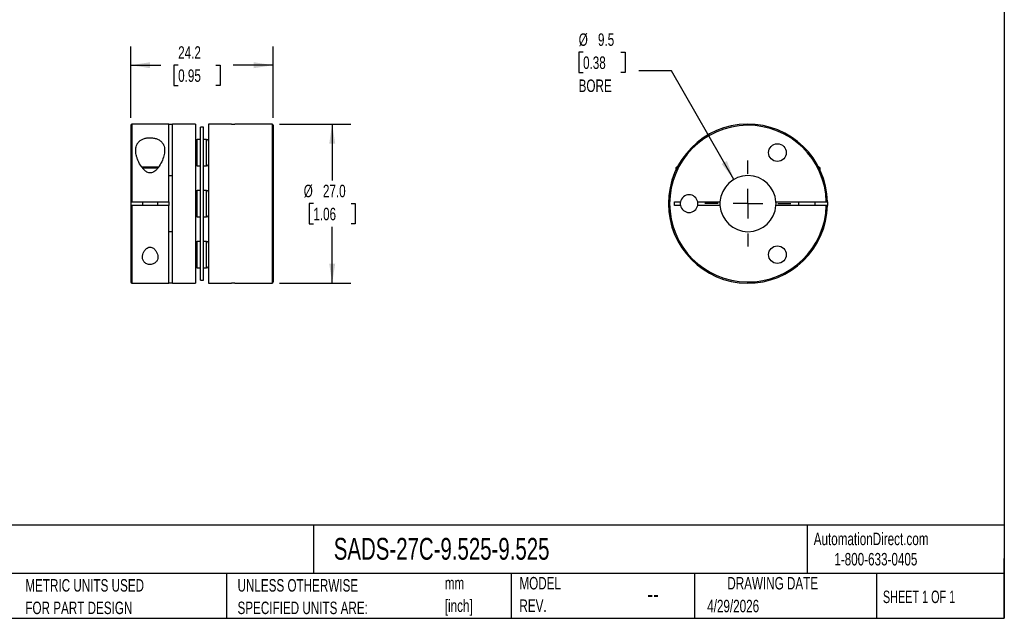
# Model space of a CAD drawing. Header units: millimetres. Extents: x 6 to 273, y 6 to 210.
# Tile 2 of 3: x 106 to 273, y 6 to 108. Entities that reach past the tile are written whole.
import ezdxf

# ---------------------------------------------------------------- set-up
doc = ezdxf.new("R2010")
doc.units = ezdxf.units.MM
doc.linetypes.add('SLD-Center', pattern=[19.05, 15.24, -1.27, 1.27, -1.27])
doc.linetypes.add('SLD-Solid', pattern=[0])
doc.layers.add('CENTER', color=40, linetype='SLD-Center')
doc.layers.add('DIMENSIONS', color=140, linetype='SLD-Solid', lineweight=25)
doc.layers.add('TEXT', color=140, linetype='SLD-Solid', lineweight=25)
doc.styles.add('SLDTEXTSTYLE0', font='TXT', dxfattribs={"width": 0.7})
doc.styles.add('SLDTEXTSTYLE1', font='TXT', dxfattribs={"width": 0.65})
doc.dimstyles.new('SLDDIMSTYLE0', dxfattribs={"dimtxt": 2.158008, "dimasz": 3.302, "dimexe": 0, "dimexo": 0.0625, "dimgap": 0.539502, "dimtad": 0, "dimtih": 1, "dimtoh": 1, "dimdec": 1, "dimrnd": 1e-09, "dimzin": 4, "dimdsep": 46, "dimtxsty": 'SLDTEXTSTYLE0', "dimsah": 1, "dimcen": 0.09, "dimadec": 0, "dimazin": 1, "dimtfac": 1, "dimtdec": 1, "dimtofl": 0, "dimtmove": 0, "dimatfit": 3, "dimfxl": 0, "dimfrac": 2, "dimtolj": 1, "dimtzin": 12, "dimarcsym": 0})
doc.dimstyles.new('SLDDIMSTYLE1', dxfattribs={"dimtxt": 2.158008, "dimasz": 3.302, "dimexe": 0, "dimexo": 0.0625, "dimgap": 0.539502, "dimtad": 0, "dimtih": 1, "dimtoh": 1, "dimdec": 1, "dimrnd": 1e-09, "dimzin": 12, "dimdsep": 46, "dimtxsty": 'SLDTEXTSTYLE0', "dimsah": 1, "dimcen": 0.09, "dimadec": 0, "dimazin": 3, "dimtfac": 1, "dimtdec": 1, "dimtofl": 0, "dimtmove": 0, "dimatfit": 3, "dimfxl": 0, "dimfrac": 2, "dimtolj": 1, "dimtzin": 12, "dimarcsym": 0})
doc.dimstyles.new('SLDDIMSTYLE2', dxfattribs={"dimtxt": 2.158008, "dimasz": 3.302, "dimexe": 0, "dimexo": 0.0625, "dimgap": 0.539502, "dimtad": 0, "dimtih": 1, "dimtoh": 1, "dimdec": 1, "dimrnd": 1e-09, "dimzin": 12, "dimdsep": 46, "dimtxsty": 'SLDTEXTSTYLE0', "dimsah": 1, "dimcen": 0, "dimadec": 0, "dimazin": 3, "dimtfac": 1, "dimtdec": 1, "dimtofl": 0, "dimtmove": 0, "dimatfit": 3, "dimfxl": 0, "dimfrac": 2, "dimtolj": 1, "dimtzin": 12, "dimarcsym": 0})

# ---------------------------------------------------------------- blocks, each defined once
blk = doc.blocks.new('SW_NOTE_0')
at = {"layer": 'TEXT', "color": 0, "char_height": 2.117, "attachment_point": 1, "style": 'SLDTEXTSTYLE0'}
for s, insert in [('mm', (0, 2.73)), ('[inch]', (0, -1.09))]:
    blk.add_mtext(s, dxfattribs=dict(at, insert=insert))
blk = doc.blocks.new('SW_NOTE_0_1')
at = {"layer": 'TEXT', "color": 0, "char_height": 2.1167, "attachment_point": 1, "style": 'SLDTEXTSTYLE0'}
for s, insert in [('UNLESS OTHERWISE', (0, 2.73)), ('SPECIFIED UNITS ARE:', (0, -1.09))]:
    blk.add_mtext(s, dxfattribs=dict(at, insert=insert))
blk = doc.blocks.new('SW_NOTE_0_5')
at = {"layer": 'TEXT', "color": 0, "char_height": 2.1167, "attachment_point": 1, "style": 'SLDTEXTSTYLE0'}
for s, insert in [('METRIC UNITS USED', (0, 2.73)), ('FOR PART DESIGN', (0, -1.09))]:
    blk.add_mtext(s, dxfattribs=dict(at, insert=insert))
blk = doc.blocks.new('SW_NOTE_0_6')
at = {"layer": 'TEXT', "color": 0, "char_height": 2.117, "attachment_point": 1, "style": 'SLDTEXTSTYLE0'}
for s, insert in [('MODEL', (0, 2.73)), ('REV.', (0, -1.09))]:
    blk.add_mtext(s, dxfattribs=dict(at, insert=insert))
blk = doc.blocks.new('_D')
at = {"layer": 'DIMENSIONS'}
for p, q in [((150, 90.23), (162.12, 90.23)), ((158.94, 90.23), (158.94, 80.64)), ((155.74, 76.73), (155.01, 76.73)), ((155.01, 76.73), (155.01, 73.3)), ((162.15, 76.73), (162.87, 76.73)), ((162.87, 76.73), (162.87, 73.3)), ((155.01, 73.3), (155.74, 73.3)), ((158.94, 63.23), (158.94, 72.81)), ((162.87, 73.3), (162.15, 73.3)), ((150, 63.23), (162.12, 63.23))]:
    blk.add_line(p, q, dxfattribs=at)
for points in [[(158.94, 90.23), (158.44, 86.92), (159.45, 86.92)], [(158.94, 63.23), (159.45, 66.53), (158.44, 66.53)]]:
    blk.add_solid(points, dxfattribs=at)
at = {"layer": 'DIMENSIONS', "char_height": 2.117, "attachment_point": 1, "style": 'SLDTEXTSTYLE0'}
for s, insert in [('%%c', (154.11, 79.94)), ('27.0', (157.37, 79.94)), ('1.06', (155.74, 76.02))]:
    blk.add_mtext(s, dxfattribs=dict(at, insert=insert))
blk = doc.blocks.new('_D_1')
at = {"layer": 'DIMENSIONS'}
for p, q in [((124.73, 91.3), (124.73, 103.4)), ((148.93, 91.3), (148.93, 103.4)), ((124.73, 100.23), (129.87, 100.23)), ((132.79, 100.23), (132.07, 100.23)), ((132.07, 100.23), (132.07, 96.8)), ((139.2, 100.23), (139.93, 100.23)), ((139.93, 100.23), (139.93, 96.8)), ((148.93, 100.23), (142.13, 100.23)), ((132.07, 96.8), (132.79, 96.8)), ((139.93, 96.8), (139.2, 96.8))]:
    blk.add_line(p, q, dxfattribs=at)
for points in [[(124.73, 100.23), (128.03, 99.72), (128.03, 100.73)], [(148.93, 100.23), (145.63, 100.73), (145.63, 99.72)]]:
    blk.add_solid(points, dxfattribs=at)
at = {"layer": 'DIMENSIONS', "char_height": 2.117, "attachment_point": 1, "style": 'SLDTEXTSTYLE0'}
for s, insert in [('24.2', (132.79, 103.44)), ('0.95', (132.79, 99.52))]:
    blk.add_mtext(s, dxfattribs=dict(at, insert=insert))
blk = doc.blocks.new('_D_2')
at = {"layer": 'DIMENSIONS'}
for p, q in [((201.53, 102.42), (200.81, 102.42)), ((200.81, 102.42), (200.81, 98.99)), ((207.94, 102.42), (208.67, 102.42)), ((208.67, 102.42), (208.67, 98.99)), ((200.81, 98.99), (201.53, 98.99)), ((208.67, 98.99), (207.94, 98.99)), ((216.54, 99.28), (210.98, 99.28)), ((227.15, 80.85), (216.54, 99.28))]:
    blk.add_line(p, q, dxfattribs=at)
blk.add_solid([(227.15, 80.85), (225.95, 83.97), (225.06, 83.46)], dxfattribs=at)
at = {"layer": 'DIMENSIONS', "char_height": 2.117, "attachment_point": 1, "style": 'SLDTEXTSTYLE0'}
for s, insert in [('%%c', (200.8, 105.63)), ('9.5', (204.06, 105.63)), ('0.38', (201.53, 101.71)), ('BORE', (200.78, 97.8))]:
    blk.add_mtext(s, dxfattribs=dict(at, insert=insert))
blk = doc.blocks.new('SW_CENTERMARKSYMBOL_0')
at = {"layer": 'CENTER', "color": 0}
for p, q in [((0, 5.08), (0, 7.3025)), ((0, 0), (0, 2.54)), ((-5.08, 0), (-7.3025, 0)), ((0, 0), (-2.54, 0)), ((0, 0), (0, -2.54)), ((0, 0), (2.54, 0)), ((5.08, 0), (7.3025, 0)), ((0, -5.08), (0, -7.3025))]:
    blk.add_line(p, q, dxfattribs=at)

msp = doc.modelspace()

# ---------------------------------------------------------------- linework, layer by layer
for p, q in [((124.73, 90.03), (124.73, 77.03)), ((131.23, 90.23), (124.93, 90.23)), ((124.93, 90.23), (124.93, 77.03)), ((131.23, 90.23), (131.83, 90.23)), ((131.23, 77.03), (131.23, 90.23)), ((135.73, 90.23), (131.83, 90.23)), ((131.83, 63.23), (131.83, 90.23)), ((135.73, 90.23), (135.73, 63.23)), ((137.08, 89.73), (136.58, 89.73)), ((136.58, 76.73), (136.58, 89.73)), ((137.08, 76.73), (137.08, 89.73)), ((141.83, 90.23), (137.93, 90.23)), ((137.93, 90.23), (137.93, 63.23)), ((141.83, 90.23), (142.43, 90.23)), ((148.73, 90.23), (142.43, 90.23)), ((148.73, 90.23), (148.73, 63.23)), ((148.93, 90.03), (148.93, 63.43)), ((136.58, 87.64), (136.03, 87.64)), ((136.03, 85.39), (136.03, 87.64)), ((137.63, 87.64), (137.08, 87.64)), ((137.63, 85.39), (137.63, 87.64)), ((136.03, 83.14), (136.03, 85.39)), ((137.63, 83.14), (137.63, 85.39)), ((126.57, 82.98), (129.49, 82.98)), ((126.72, 82.78), (129.35, 82.78)), ((136.03, 83.14), (136.58, 83.14)), ((137.08, 83.14), (137.63, 83.14)), ((217.48, 82.98), (217.28, 82.78)), ((217.28, 82.78), (217.28, 82.4)), ((217.28, 82.78), (217.46, 82.78)), ((217.48, 82.98), (217.56, 82.98)), ((241.5, 82.98), (241.53, 82.98)), ((241.78, 82.73), (241.53, 82.98)), ((241.62, 82.73), (241.78, 82.73)), ((241.78, 82.4), (241.78, 82.73)), ((131.23, 81.49), (131.83, 81.49)), ((136.58, 78.98), (136.03, 78.98)), ((136.03, 76.73), (136.03, 78.98)), ((137.63, 78.98), (137.08, 78.98)), ((137.63, 76.73), (137.63, 78.98)), ((124.73, 77.03), (124.73, 76.43)), ((124.93, 77.03), (131.23, 77.03)), ((126.73, 77.03), (126.73, 76.43)), ((129.33, 76.43), (129.33, 77.03)), ((131.23, 77.03), (131.23, 76.43)), ((217.03, 77.03), (218.06, 77.03)), ((217.03, 76.43), (217.03, 77.03)), ((221, 77.03), (224.78, 77.03)), ((234.28, 77.03), (242.83, 77.03)), ((238.13, 77.03), (238.13, 76.43)), ((240.93, 76.43), (240.93, 77.03)), ((243.03, 77.03), (243.03, 76.43)), ((124.73, 76.43), (124.73, 63.43)), ((131.23, 76.43), (124.93, 76.43)), ((124.93, 76.43), (124.93, 63.23)), ((131.23, 63.23), (131.23, 76.43)), ((136.03, 74.48), (136.03, 76.73)), ((136.58, 63.73), (136.58, 76.73)), ((137.08, 63.73), (137.08, 76.73)), ((137.63, 74.48), (137.63, 76.73)), ((218.06, 76.43), (217.03, 76.43)), ((224.78, 76.43), (221, 76.43)), ((242.83, 76.43), (234.28, 76.43)), ((136.03, 74.48), (136.58, 74.48)), ((137.08, 74.48), (137.63, 74.48)), ((131.83, 71.96), (131.23, 71.96)), ((136.58, 70.32), (136.03, 70.32)), ((136.03, 68.07), (136.03, 70.32)), ((137.63, 70.32), (137.08, 70.32)), ((137.63, 68.07), (137.63, 70.32)), ((136.03, 65.82), (136.03, 68.07)), ((137.63, 65.82), (137.63, 68.07)), ((136.03, 65.82), (136.58, 65.82)), ((137.08, 65.82), (137.63, 65.82)), ((136.58, 63.73), (137.08, 63.73)), ((124.93, 63.23), (131.23, 63.23)), ((131.83, 63.23), (131.23, 63.23)), ((131.83, 63.23), (135.73, 63.23)), ((137.93, 63.23), (141.83, 63.23)), ((142.43, 63.23), (141.83, 63.23)), ((142.43, 63.23), (148.73, 63.23))]:
    msp.add_line(p, q)
for centre in [(234.53, 85.39), (234.53, 68.07)]:
    msp.add_circle(centre, 1.5)
for centre, radius, start, end in [((124.93, 90.03), 0.2, 90, 180), ((148.73, 90.03), 0.2, 0, 90), ((229.53, 76.73), 13.5, 1.2733, 358.7267), ((229.53, 76.73), 13.3, 1.2925, 358.7075), ((136.03, 87.34), 0.3, 90, 180), ((137.63, 87.34), 0.3, 0, 90), ((136.03, 83.44), 0.3, 180, 270), ((137.63, 83.44), 0.3, 270, 0), ((229.53, 76.73), 4.76, 3.6116, 176.3884), ((136.03, 78.68), 0.3, 90, 180), ((137.63, 78.68), 0.3, 0, 90), ((219.53, 76.73), 1.5, 168.463, 191.537), ((219.53, 76.73), 1.5, 11.537, 168.463), ((219.53, 76.73), 1.5, 348.463, 11.537), ((229.53, 76.73), 4.76, 176.3884, 183.6116), ((229.53, 76.73), 4.76, 356.3884, 3.6116), ((219.53, 76.73), 1.5, 191.537, 348.463), ((229.53, 76.73), 4.76, 183.6116, 356.3884), ((136.03, 74.78), 0.3, 180, 270), ((137.63, 74.78), 0.3, 270, 0), ((136.03, 70.02), 0.3, 90, 180), ((137.63, 70.02), 0.3, 0, 90), ((136.03, 66.12), 0.3, 180, 270), ((137.63, 66.12), 0.3, 270, 0), ((124.93, 63.43), 0.2, 180, 270), ((148.73, 63.43), 0.2, 270, 0)]:
    msp.add_arc(centre, radius, start, end)
for points, knots in [([(130.48, 85.79), (130.48, 85.95), (130.47, 86.1), (130.42, 86.4), (130.37, 86.55), (130.26, 86.82), (130.19, 86.95), (130, 87.19), (129.89, 87.3), (129.62, 87.51), (129.47, 87.6), (129.13, 87.74), (128.94, 87.8), (128.65, 87.86), (128.55, 87.88), (128.34, 87.91), (128.23, 87.91), (127.92, 87.92), (127.7, 87.91), (127.3, 87.85), (127.1, 87.8), (126.75, 87.67), (126.58, 87.59), (126.29, 87.4), (126.17, 87.3), (125.96, 87.07), (125.87, 86.94), (125.74, 86.68), (125.69, 86.54), (125.61, 86.25), (125.59, 86.1), (125.58, 85.79), (125.58, 85.63), (125.61, 85.32), (125.64, 85.15), (125.71, 84.83), (125.76, 84.67), (125.87, 84.33), (125.93, 84.17), (126.15, 83.67), (126.32, 83.34), (126.65, 82.86), (126.77, 82.71), (126.97, 82.49), (127.04, 82.42), (127.19, 82.28), (127.27, 82.22), (127.53, 82.05), (127.73, 81.97), (128.05, 81.94), (128.15, 81.95), (128.36, 81.99), (128.46, 82.03), (128.64, 82.12), (128.73, 82.18), (128.89, 82.3), (128.97, 82.37), (129.18, 82.57), (129.31, 82.73), (129.66, 83.19), (129.84, 83.52), (130.15, 84.18), (130.27, 84.51), (130.43, 85.16), (130.48, 85.48), (130.48, 85.79)], [0, 0, 0, 0, 0.03125, 0.03125, 0.0625, 0.0625, 0.09375, 0.09375, 0.125, 0.125, 0.15625, 0.15625, 0.1875, 0.1875, 0.203125, 0.203125, 0.21875, 0.21875, 0.25, 0.25, 0.28125, 0.28125, 0.3125, 0.3125, 0.34375, 0.34375, 0.375, 0.375, 0.40625, 0.40625, 0.4375, 0.4375, 0.46875, 0.46875, 0.5, 0.5, 0.53125, 0.53125, 0.5625, 0.5625, 0.625, 0.625, 0.65625, 0.65625, 0.671875, 0.671875, 0.6875, 0.6875, 0.71875, 0.71875, 0.734375, 0.734375, 0.75, 0.75, 0.765625, 0.765625, 0.78125, 0.78125, 0.8125, 0.8125, 0.875, 0.875, 0.9375, 0.9375, 1, 1, 1, 1]), ([(124.93, 77.03), (124.88, 77.03), (124.83, 77.03), (124.75, 77.03), (124.73, 77.03), (124.73, 77.03)], [0, 0, 0, 0, 0.5, 0.5, 1, 1, 1, 1]), ([(242.83, 77.03), (242.88, 77.03), (242.93, 77.03), (243.01, 77.03), (243.03, 77.03), (243.03, 77.03)], [0, 0, 0, 0, 0.5, 0.5, 1, 1, 1, 1]), ([(124.73, 76.43), (124.73, 76.43), (124.75, 76.43), (124.83, 76.43), (124.88, 76.43), (124.93, 76.43)], [0, 0, 0, 0, 0.5, 0.5, 1, 1, 1, 1]), ([(243.03, 76.43), (243.03, 76.43), (243.01, 76.43), (242.93, 76.43), (242.88, 76.43), (242.83, 76.43)], [0, 0, 0, 0, 0.5, 0.5, 1, 1, 1, 1]), ([(129.33, 67.66), (129.33, 67.82), (129.31, 67.98), (129.22, 68.31), (129.15, 68.47), (128.97, 68.78), (128.85, 68.93), (128.63, 69.12), (128.55, 69.18), (128.37, 69.28), (128.26, 69.31), (128.05, 69.35), (127.94, 69.34), (127.73, 69.29), (127.63, 69.25), (127.37, 69.09), (127.23, 68.95), (127.01, 68.65), (126.93, 68.49), (126.8, 68.17), (126.76, 68), (126.72, 67.68), (126.73, 67.52), (126.79, 67.21), (126.85, 67.07), (127.03, 66.8), (127.16, 66.68), (127.49, 66.49), (127.69, 66.42), (128.13, 66.39), (128.35, 66.42), (128.72, 66.56), (128.88, 66.66), (129.12, 66.91), (129.2, 67.05), (129.31, 67.34), (129.33, 67.5), (129.33, 67.66)], [0, 0, 0, 0, 0.0625, 0.0625, 0.125, 0.125, 0.1875, 0.1875, 0.21875, 0.21875, 0.25, 0.25, 0.28125, 0.28125, 0.3125, 0.3125, 0.375, 0.375, 0.4375, 0.4375, 0.5, 0.5, 0.5625, 0.5625, 0.625, 0.625, 0.6875, 0.6875, 0.75, 0.75, 0.8125, 0.8125, 0.875, 0.875, 0.9375, 0.9375, 1, 1, 1, 1])]:
    msp.add_open_spline(points, degree=3, knots=knots)
at = {"layer": 'TEXT'}
for p, q in [((273.05, 209.55), (273.05, 6.35)), ((273.05, 22.13), (6.35, 22.13)), ((155.76, 22.13), (155.76, 13.97)), ((239.58, 22.13), (239.58, 13.97)), ((273.05, 6.35), (273.05, 16.51)), ((273.05, 13.97), (6.35, 13.97)), ((141, 13.97), (141, 6.35)), ((189.3, 13.97), (189.3, 6.35)), ((220.47, 13.97), (220.47, 6.35)), ((251.35, 13.97), (251.35, 6.35)), ((6.35, 6.35), (273.05, 6.35))]:
    msp.add_line(p, q, dxfattribs=at)

# ---------------------------------------------------------------- block references
at = {"layer": 'CENTER'}
msp.add_blockref('SW_CENTERMARKSYMBOL_0', (229.53, 76.73), dxfattribs=at)
at = {"layer": 'TEXT'}
for name, p in [('SW_NOTE_0_6', (190.73, 10.64)), ('SW_NOTE_0_5', (106.85, 10.27)), ('SW_NOTE_0_1', (142.87, 10.27)), ('SW_NOTE_0', (178.06, 10.63))]:
    msp.add_blockref(name, p, dxfattribs=at)

# ---------------------------------------------------------------- texts
for s, insert, char_height, attachment_point, style in [('SADS-27C-9.525-9.525', (159.21, 20), 3.7042, 1, 'SLDTEXTSTYLE0'), ('AutomationDirect.com', (240.69, 20.88), 2.1167, 1, 'SLDTEXTSTYLE0'), ('1-800-633-0405', (244.19, 17.44), 2.1167, 1, 'SLDTEXTSTYLE0'), ('DRAWING DATE', (233.73, 13.36), 2.1167, 2, 'SLDTEXTSTYLE0'), ('--', (212.43, 12.08), 3.175, 1, 'SLDTEXTSTYLE0'), ('SHEET 1 OF 1', (252.44, 11.05), 2.1167, 1, 'SLDTEXTSTYLE1'), ('4/29/2026', (222.61, 9.49), 2.117, 1, 'SLDTEXTSTYLE0')]:
    msp.add_mtext(s, dxfattribs=dict(at, insert=insert, char_height=char_height, attachment_point=attachment_point, style=style))

# ---------------------------------------------------------------- dimensions: what is measured, and where the dimension line sits
at = {"layer": 'DIMENSIONS'}
dim = msp.add_diameter_dim_2p(p1=(231.91, 72.6), p2=(227.15, 80.85), text='<>\\PBORE', dimstyle='SLDDIMSTYLE2', dxfattribs=at)
dim.commit()
dim.dimension.update_dxf_attribs({"geometry": '_D_2', "text_midpoint": (204.74, 100.7), "dimtype": 163})
dim = msp.add_linear_dim(base=(124.73, 100.23), p1=(148.93, 90.03), p2=(124.73, 90.03), dimstyle='SLDDIMSTYLE1', dxfattribs=at)
dim.commit()
dim.dimension.update_dxf_attribs({"geometry": '_D_1', "text_midpoint": (136, 100.23), "dimtype": 160})
dim = msp.add_linear_dim(base=(158.94, 63.23), p1=(148.73, 90.23), p2=(148.73, 63.23), angle=90, text='%%c<>', dimstyle='SLDDIMSTYLE0', dxfattribs=at)
dim.commit()
dim.dimension.update_dxf_attribs({"geometry": '_D', "text_midpoint": (158.94, 76.73), "dimtype": 160})

doc.saveas('drawing.dxf')
